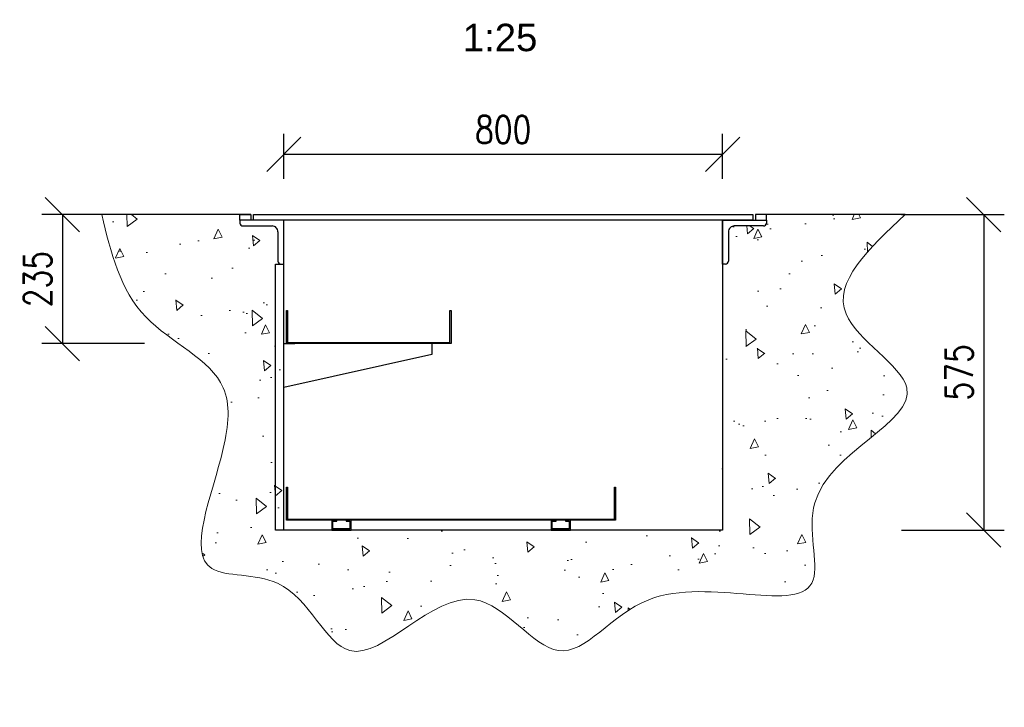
# Model space of a CAD drawing. Header units: millimetres. Extents: x 2241524 to 2686701, y -1965833 to -1461615.
# Tile 134 of 143: x 2340942 to 2342738, y -1947495 to -1946242. Entities that reach past the tile are written whole.
import ezdxf
from ezdxf.enums import TextEntityAlignment as Align

# ---------------------------------------------------------------- set-up
doc = ezdxf.new("R2010")
doc.units = ezdxf.units.MM
doc.header["$LTSCALE"] = 100
doc.linetypes.add('HIDDEN', pattern=[9.525, 6.35, -3.175])
doc.layers.get('Defpoints').update_dxf_attribs({"color": 132})
for name, color, linetype, lineweight in [('CA_PODLAHA KOTY', 12, 'Continuous', 25), ('CA_PODLAHA OBRYS', 12, 'Continuous', 25), ('CA_SRAFY', 9, 'Continuous', 13)]:
    doc.layers.add(name, color=color, linetype=linetype, lineweight=lineweight)
doc.styles.add('ROMANS', font='romans.shx', dxfattribs={"width": 0.8})
doc.styles.get("Standard").update_dxf_attribs({"font": 'arial.ttf', "width": 0.8})
doc.dimstyles.new('CA_25', dxfattribs={"dimscale": 25, "dimtxt": 2, "dimasz": 2.5, "dimexe": 1.5, "dimexo": 3, "dimgap": 0.8, "dimtad": 1, "dimdec": 1, "dimrnd": 1, "dimdsep": 46, "dimtxsty": 'ROMANS', "dimblk1": 'OBLIQUE', "dimblk2": 'OBLIQUE', "dimsah": 1, "dimcen": -2.5, "dimclrd": 256, "dimclre": 256, "dimclrt": 256, "dimadec": 0, "dimazin": 2, "dimtfac": 0.714286, "dimtdec": 1, "dimtmove": 1, "dimatfit": 3, "dimldrblk": 'DOTSMALL', "dimfxl": 6, "dimfxlon": 1, "dimtvp": 1.142857, "dimtolj": 1, "dimarcsym": 0})

# ---------------------------------------------------------------- blocks, each defined once
blk = doc.blocks.new('_Oblique')
at = {"color": 0, "linetype": 'ByBlock', "lineweight": -2}
blk.add_line((-0.5, -0.5), (0.5, 0.5), dxfattribs=at)
blk = doc.blocks.new('*D1595')
at = {"layer": 'CA_PODLAHA KOTY', "lineweight": -2, "transparency": 16777216}
for p, q in [((2341423.8, -1946532), (2341423.8, -1946449.5)), ((2342223.8, -1946532), (2342223.8, -1946449.5)), ((2341423.8, -1946487), (2342223.8, -1946487))]:
    blk.add_line(p, q, dxfattribs=at)
at = {"layer": 'Defpoints', "color": 0, "transparency": 16777216}
for p in [(2342223.8, -1946487), (2341423.8, -1946607), (2342223.8, -1946607)]:
    blk.add_point(p, dxfattribs=at)
at = {"layer": 'CA_PODLAHA KOTY', "lineweight": -2, "transparency": 16777216, "xscale": 62.5, "yscale": 62.5, "zscale": 62.5, "rotation": 180}
blk.add_blockref('_Oblique', (2341423.8, -1946487), dxfattribs=at)
at = {"layer": 'CA_PODLAHA KOTY', "lineweight": -2, "transparency": 16777216, "xscale": 62.5, "yscale": 62.5, "zscale": 62.5}
blk.add_blockref('_Oblique', (2342223.8, -1946487), dxfattribs=at)
at = {"layer": 'CA_PODLAHA KOTY', "transparency": 16777216, "insert": (2341823.8, -1946442), "char_height": 50, "attachment_point": 5, "style": 'ROMANS'}
blk.add_mtext('\\A1;800', dxfattribs=at)
blk = doc.blocks.new('_DotSmall')
at = {"color": 0, "linetype": 'ByBlock', "const_width": 0.5}
blk.add_lwpolyline([(-0.0625, 0, 1), (0.0625, 0, 1)], format="xyb", close=True, dxfattribs=at)
blk = doc.blocks.new('*D1600')
at = {"layer": 'CA_PODLAHA KOTY', "lineweight": -2, "transparency": 16777216}
for p, q in [((2341170, -1946597), (2340982.5, -1946597)), ((2341020, -1946597), (2341020, -1946832)), ((2341170, -1946832), (2340982.5, -1946832))]:
    blk.add_line(p, q, dxfattribs=at)
at = {"layer": 'Defpoints', "color": 0, "transparency": 16777216}
for p in [(2341343.8, -1946597), (2341020, -1946832), (2341423.8, -1946832)]:
    blk.add_point(p, dxfattribs=at)
at = {"layer": 'CA_PODLAHA KOTY', "lineweight": -2, "transparency": 16777216, "xscale": 62.5, "yscale": 62.5, "zscale": 62.5}
for p, rotation in [((2341020, -1946597), 90), ((2341020, -1946832), 270)]:
    blk.add_blockref('_Oblique', p, dxfattribs=dict(at, rotation=rotation))
at = {"layer": 'CA_PODLAHA KOTY', "transparency": 16777216, "insert": (2340975, -1946714.5), "char_height": 50, "attachment_point": 5, "rotation": 90, "style": 'ROMANS'}
blk.add_mtext('\\A1;235', dxfattribs=at)
blk = doc.blocks.new('*D1601')
at = {"layer": 'CA_PODLAHA KOTY', "lineweight": -2, "transparency": 16777216}
for p, q in [((2342550, -1946597), (2342737.5, -1946597)), ((2342700, -1946597), (2342700, -1947172)), ((2342550, -1947172), (2342737.5, -1947172))]:
    blk.add_line(p, q, dxfattribs=at)
at = {"layer": 'Defpoints', "color": 0, "transparency": 16777216}
for p in [(2342420.3, -1946597), (2342223.8, -1947172), (2342700, -1947172)]:
    blk.add_point(p, dxfattribs=at)
at = {"layer": 'CA_PODLAHA KOTY', "lineweight": -2, "transparency": 16777216, "xscale": 62.5, "yscale": 62.5, "zscale": 62.5}
for p, rotation in [((2342700, -1946597), 90), ((2342700, -1947172), 270)]:
    blk.add_blockref('_Oblique', p, dxfattribs=dict(at, rotation=rotation))
at = {"layer": 'CA_PODLAHA KOTY', "transparency": 16777216, "insert": (2342655, -1946884.5), "char_height": 50, "attachment_point": 5, "rotation": 90, "style": 'ROMANS'}
blk.add_mtext('\\A1;575', dxfattribs=at)

msp = doc.modelspace()

# ---------------------------------------------------------------- hatches: boundary and pattern name
at = {"layer": 'CA_SRAFY'}
h = msp.add_hatch(dxfattribs=at)
h.set_pattern_fill('AR-CONC', color=256, angle=45)
h.set_pattern_definition([(95, (2257907.73, -1974152.03), (140.09465, 117.55338), [19.05, -209.55]), (40, (2257907.73, -1974152.03), (-160.01845, 110.17673), [15.24, -167.6406]), (145.45144, (2257919.4, -1974142.23), (-19.9238, 227.7301), [16.19, -178.09024]), (91.1842, (2257871.8, -1974116.1), (221.41024, 161.9534), [28.575, -314.325]), (141.63556, (2257890.26, -1974102.6), (-7.0866, 342.8268), [24.285, -267.1356]), (36.18415, (2257871.8, -1974116.1), (-7.0866, 342.8268), [22.86, -251.4597]), (66, (2257898.75, -1974107.13), (179.51998, 34.89515), [19.05, -209.55]), (11, (2257898.75, -1974107.13), (-86.53993, 173.9412), [15.24, -167.64]), (116.45145, (2257913.71, -1974104.22), (92.98005, 208.83634), [16.19, -178.08994]), (82.5, (2257907.73, -1974152.03), (-57.60547, 61.973414), [0, -165.608, 0, -170.18, 0, -168.275]), (52.5, (2257907.73, -1974152.03), (-23.58973, 118.087), [0, -97.028, 0, -161.798, 0, -64.135]), (12.5, (2257867.68, -1974192.08), (99.927863, 91.826196), [0, -63.5, 0, -198.12, 0, -262.89]), (2.5, (2257849.72, -1974210.04), (86.7639, 122.7224), [0, -82.55, 0, -131.572, 0, -186.69])])
edge = h.paths.add_edge_path()
edge.add_spline(control_points=[(2341091.87503, -1946597.01531), (2341108.26386, -1946665.56873), (2341140.01795, -1946798.39412), (2341332.57756, -1946877.93206), (2341316.91293, -1947055.33033), (2341220.94694, -1947271.98124), (2341451.68274, -1947238.97088), (2341538.83173, -1947495.13993), (2341759.71534, -1947200.23006), (2341930.35091, -1947467.50818), (2342094.33094, -1947209.98104), (2342445.05383, -1947362.66487), (2342337.15684, -1947055.613), (2342675.57591, -1946941.78659), (2342370.32915, -1946770.76232), (2342490.92155, -1946658.4431), (2342556.87399, -1946597.01531)], knot_values=[0, 0, 0, 0, 203.5229618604, 394.3350925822, 505.1397769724, 724.757945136, 847.5876643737, 1027.7329436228, 1273.62080164, 1452.405103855, 1641.5329905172, 1943.2716315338, 2084.0553994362, 2352.5550092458, 2527.0497602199, 2737.671278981, 2737.671278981, 2737.671278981, 2737.671278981], degree=3, periodic=0)
edge.add_line((2342556.87399, -1946597.01531), (2342303.80738, -1946597.01531))
edge.add_line((2342303.80738, -1946597.01531), (2342303.80738, -1946607.01531))
edge.add_line((2342303.80738, -1946607.01531), (2342303.80738, -1946612.34864))
edge.add_ellipse((2342298.47404, -1946612.34864), major_axis=(3.77124, 3.77124), ratio=1, start_angle=225, end_angle=315, ccw=False)
edge.add_line((2342298.47404, -1946617.68198), (2342245.14071, -1946617.68198))
edge.add_ellipse((2342245.14071, -1946628.34864), major_axis=(7.54247, 7.54247), ratio=1, start_angle=45, end_angle=135)
edge.add_line((2342234.47404, -1946628.34864), (2342234.47404, -1946681.68198))
edge.add_ellipse((2342229.14071, -1946681.68198), major_axis=(-3.77124, 3.77124), ratio=0.9999999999, start_angle=135, end_angle=225, ccw=False)
edge.add_line((2342229.14071, -1946687.01531), (2342223.80738, -1946687.01531))
edge.add_line((2342223.80738, -1946687.01531), (2342223.80738, -1947172.01531))
edge.add_line((2342223.80738, -1947172.01531), (2341423.80738, -1947172.01531))
edge.add_line((2341423.80738, -1947172.01531), (2341423.80738, -1946687.01531))
edge.add_line((2341423.80738, -1946687.01531), (2341418.47404, -1946687.01531))
edge.add_ellipse((2341418.47404, -1946681.68198), major_axis=(3.77124, 3.77124), ratio=0.9999999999, start_angle=135, end_angle=225, ccw=False)
edge.add_line((2341413.14071, -1946681.68198), (2341413.14071, -1946628.34864))
edge.add_ellipse((2341402.47404, -1946628.34864), major_axis=(-7.54247, 7.54247), ratio=1, start_angle=225, end_angle=315)
edge.add_line((2341402.47404, -1946617.68198), (2341349.14071, -1946617.68198))
edge.add_ellipse((2341349.14071, -1946612.34864), major_axis=(-3.77124, 3.77124), ratio=1, start_angle=45, end_angle=135, ccw=False)
edge.add_line((2341343.80738, -1946612.34864), (2341343.80738, -1946607.01531))
edge.add_line((2341343.80738, -1946607.01531), (2341343.80738, -1946597.01531))
edge.add_line((2341343.80738, -1946597.01531), (2341091.87503, -1946597.01531))

# ---------------------------------------------------------------- linework, layer by layer
at = {"layer": 'CA_PODLAHA OBRYS', "linetype": 'ByBlock'}
for p, q in [((2341363.80738, -1946597.01531), (2341091.87503, -1946597.01531)), ((2342556.87399, -1946597.01531), (2342283.80738, -1946597.01531)), ((2341423.80738, -1947172.01531), (2341423.80738, -1946607.01531)), ((2342223.80738, -1946607.01531), (2342223.80738, -1947172.01531)), ((2342223.80738, -1947172.01531), (2341423.80738, -1947172.01531))]:
    msp.add_line(p, q, dxfattribs=at)
at = {"layer": 'CA_PODLAHA OBRYS'}
for p, q in [((2341343.80738, -1946607.01531), (2341343.80738, -1946597.01531)), ((2341343.80738, -1946597.01531), (2341363.80738, -1946597.01531)), ((2341363.80738, -1946597.01531), (2341363.80738, -1946607.01531)), ((2341368.80738, -1946607.01531), (2341368.80738, -1946597.01531)), ((2341368.80738, -1946597.01531), (2342278.80738, -1946597.01531)), ((2342278.80738, -1946597.01531), (2342278.80738, -1946607.01531)), ((2342303.80738, -1946597.01531), (2342283.80738, -1946597.01531)), ((2342283.80738, -1946597.01531), (2342283.80738, -1946607.01531)), ((2342303.80738, -1946607.01531), (2342303.80738, -1946597.01531)), ((2341423.80738, -1946607.01531), (2341343.80738, -1946607.01531)), ((2341343.80738, -1946607.01531), (2341343.80738, -1946612.34864)), ((2341363.80738, -1946607.01531), (2341343.80738, -1946607.01531)), ((2342278.80738, -1946607.01531), (2341368.80738, -1946607.01531)), ((2341423.80738, -1946687.01531), (2341423.80738, -1946607.01531)), ((2342223.80738, -1946607.01531), (2342303.80738, -1946607.01531)), ((2342223.80738, -1946687.01531), (2342223.80738, -1946607.01531)), ((2342283.80738, -1946607.01531), (2342303.80738, -1946607.01531)), ((2342303.80738, -1946607.01531), (2342303.80738, -1946612.34864)), ((2341349.14071, -1946617.68198), (2341402.47404, -1946617.68198)), ((2341413.14071, -1946628.34864), (2341413.14071, -1946681.68198)), ((2342234.47404, -1946628.34864), (2342234.47404, -1946681.68198)), ((2342298.47404, -1946617.68198), (2342245.14071, -1946617.68198)), ((2341408.80738, -1947172.01531), (2341408.80738, -1946687.01531)), ((2341408.80738, -1946687.01531), (2341423.80738, -1946687.01531)), ((2341418.47404, -1946687.01531), (2341423.80738, -1946687.01531)), ((2342229.14071, -1946687.01531), (2342223.80738, -1946687.01531)), ((2341423.80738, -1946912.01531), (2341423.80738, -1946832.01531)), ((2341423.80738, -1946832.01531), (2341443.80738, -1946832.01531)), ((2341693.80738, -1946832.01531), (2341693.80738, -1946852.01531)), ((2341693.80738, -1946852.01531), (2341423.80738, -1946912.01531)), ((2341423.80738, -1947172.01531), (2341408.80738, -1947172.01531))]:
    msp.add_line(p, q, dxfattribs=at)
at = {"layer": 'CA_PODLAHA OBRYS', "color": 150}
for p, q in [((2341428.80738, -1946832.01531), (2341428.80738, -1946772.01531)), ((2341428.80738, -1946772.01531), (2341430.80738, -1946772.01531)), ((2341430.80738, -1946772.01531), (2341430.80738, -1946830.01531)), ((2341726.80738, -1946830.01531), (2341726.80738, -1946772.01531)), ((2341726.80738, -1946772.01531), (2341728.80738, -1946772.01531)), ((2341728.80738, -1946772.01531), (2341728.80738, -1946832.01531)), ((2341728.80738, -1946832.01531), (2341428.80738, -1946832.01531)), ((2341430.80738, -1946830.01531), (2341726.80738, -1946830.01531))]:
    msp.add_line(p, q, dxfattribs=at)
at = {"layer": 'CA_PODLAHA OBRYS', "color": 100}
for p, q in [((2341428.80738, -1947154.01531), (2341428.80738, -1947094.01531)), ((2341428.80738, -1947094.01531), (2341430.80738, -1947094.01531)), ((2341430.80738, -1947094.01531), (2341430.80738, -1947152.01531)), ((2342026.80738, -1947152.01531), (2342026.80738, -1947094.01531)), ((2342026.80738, -1947094.01531), (2342028.80738, -1947094.01531)), ((2342028.80738, -1947094.01531), (2342028.80738, -1947154.01531)), ((2342028.80738, -1947154.01531), (2341428.80738, -1947154.01531)), ((2341430.80738, -1947152.01531), (2342026.80738, -1947152.01531))]:
    msp.add_line(p, q, dxfattribs=at)
at = {"layer": 'CA_PODLAHA OBRYS', "linetype": 'HIDDEN'}
for p, q in [((2341520.30738, -1947154.01531), (2341511.30738, -1947154.01531)), ((2341511.30738, -1947154.01531), (2341511.30738, -1947172.01531)), ((2341520.30738, -1947156.01531), (2341520.30738, -1947154.01531)), ((2341546.30738, -1947154.01531), (2341537.30738, -1947154.01531)), ((2341537.30738, -1947154.01531), (2341537.30738, -1947156.01531)), ((2341546.30738, -1947172.01531), (2341546.30738, -1947154.01531)), ((2341920.30738, -1947154.01531), (2341911.30738, -1947154.01531)), ((2341911.30738, -1947154.01531), (2341911.30738, -1947172.01531)), ((2341920.30738, -1947156.01531), (2341920.30738, -1947154.01531)), ((2341946.30738, -1947154.01531), (2341937.30738, -1947154.01531)), ((2341937.30738, -1947154.01531), (2341937.30738, -1947156.01531)), ((2341946.30738, -1947172.01531), (2341946.30738, -1947154.01531)), ((2341511.30738, -1947172.01531), (2341546.30738, -1947172.01531)), ((2341513.30738, -1947170.01531), (2341513.30738, -1947156.01531)), ((2341513.30738, -1947156.01531), (2341520.30738, -1947156.01531)), ((2341544.30738, -1947170.01531), (2341513.30738, -1947170.01531)), ((2341537.30738, -1947156.01531), (2341544.30738, -1947156.01531)), ((2341544.30738, -1947156.01531), (2341544.30738, -1947170.01531)), ((2341911.30738, -1947172.01531), (2341946.30738, -1947172.01531)), ((2341913.30738, -1947170.01531), (2341913.30738, -1947156.01531)), ((2341913.30738, -1947156.01531), (2341920.30738, -1947156.01531)), ((2341944.30738, -1947170.01531), (2341913.30738, -1947170.01531)), ((2341937.30738, -1947156.01531), (2341944.30738, -1947156.01531)), ((2341944.30738, -1947156.01531), (2341944.30738, -1947170.01531))]:
    msp.add_line(p, q, dxfattribs=at)
at = {"layer": 'CA_PODLAHA OBRYS'}
for centre, major_axis, ratio, start_param, end_param in [((2341349.14071, -1946612.34864), (-3.77124, 3.77124), 1, 0.7853981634, 2.3561944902), ((2342298.47404, -1946612.34864), (3.77124, 3.77124), 1, 3.926990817, 5.4977871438), ((2341402.47404, -1946628.34864), (-7.54247, 7.54247), 1, 3.926990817, 5.4977871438), ((2342245.14071, -1946628.34864), (7.54247, 7.54247), 1, 0.7853981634, 2.3561944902), ((2341418.47404, -1946681.68198), (3.77124, 3.77124), 0.9999999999, 2.3561944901, 3.926990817), ((2342229.14071, -1946681.68198), (-3.77124, 3.77124), 0.9999999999, 2.3561944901, 3.926990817)]:
    msp.add_ellipse(centre, major_axis=major_axis, ratio=ratio, start_param=start_param, end_param=end_param, dxfattribs=at)
at = {"layer": 'CA_SRAFY', "linetype": 'ByBlock'}
msp.add_open_spline([(2342556.87399, -1946597.01531), (2342490.92155, -1946658.4431), (2342370.32915, -1946770.76232), (2342675.57591, -1946941.78659), (2342337.15684, -1947055.613), (2342445.05383, -1947362.66487), (2342094.33094, -1947209.98104), (2341930.35091, -1947467.50818), (2341759.71534, -1947200.23006), (2341538.83173, -1947495.13993), (2341451.68274, -1947238.97088), (2341220.94694, -1947271.98124), (2341316.91293, -1947055.33033), (2341332.57756, -1946877.93206), (2341140.01795, -1946798.39412), (2341108.26386, -1946665.56873), (2341091.87503, -1946597.01531)], degree=3, knots=[0, 0, 0, 0, 210.621518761, 385.1162697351, 653.6158795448, 794.3996474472, 1096.1382884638, 1285.266175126, 1464.0504773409, 1709.9383353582, 1890.0836146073, 2012.913333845, 2232.5315020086, 2343.3361863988, 2534.1483171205, 2737.671278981, 2737.671278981, 2737.671278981, 2737.671278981], dxfattribs=at)

# ---------------------------------------------------------------- texts
at = {"layer": 'CA_PODLAHA OBRYS'}
msp.add_text('1:25', height=50, dxfattribs=at).set_placement((2341818.11811, -1946273.97706), align=Align.MIDDLE)

# ---------------------------------------------------------------- dimensions: what is measured, and where the dimension line sits
at = {"layer": 'CA_PODLAHA KOTY'}
dim = msp.add_linear_dim(base=(2342223.80738, -1946487.01531), p1=(2341423.80738, -1946607.01531), p2=(2342223.80738, -1946607.01531), dimstyle='CA_25', dxfattribs=at)
dim.commit()
dim.dimension.update_dxf_attribs({"geometry": '*D1595', "text_midpoint": (2341823.80738, -1946442.01531)})
for base, p1, p2, picture, middle in [((2341020.02519, -1946832.01531), (2341343.80738, -1946597.01531), (2341423.80738, -1946832.01531), '*D1600', (2340975.02519, -1946714.51531)), ((2342700.00686, -1947172.01531), (2342420.34068, -1946597.01531), (2342223.80738, -1947172.01531), '*D1601', (2342655.00686, -1946884.51531))]:
    dim = msp.add_linear_dim(base=base, p1=p1, p2=p2, angle=90, dimstyle='CA_25', dxfattribs=at)
    dim.commit()
    dim.dimension.update_dxf_attribs({"geometry": picture, "text_midpoint": middle})

doc.saveas('drawing.dxf')
